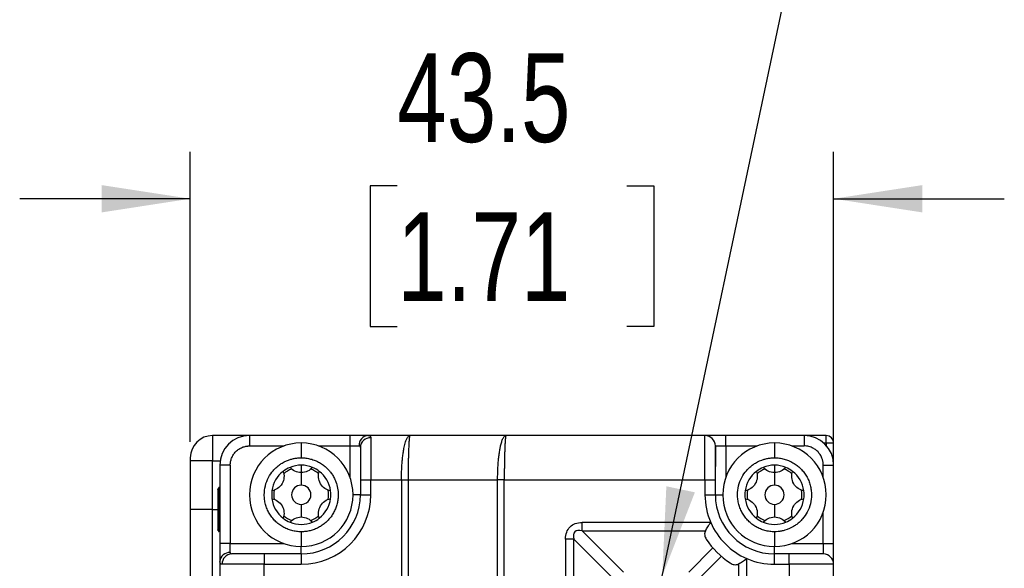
# Model space of a CAD drawing. Header units: millimetres. Extents: x 0 to 559, y 0 to 432.
# Tile 10 of 16: x 325 to 392, y 262 to 299. Entities that reach past the tile are written whole.
import ezdxf

# ---------------------------------------------------------------- set-up
doc = ezdxf.new("R2010")
doc.units = ezdxf.units.MM
doc.layers.add('DIMENSIONS', color=140, linetype='Continuous', lineweight=25)
doc.layers.add('TEXT', color=140, linetype='Continuous', lineweight=25)
doc.styles.add('SLDTEXTSTYLE0', font='TXT', dxfattribs={"width": 0.75})
doc.dimstyles.new('SLDDIMSTYLE3', dxfattribs={"dimtxt": 6, "dimasz": 6, "dimexe": 0, "dimexo": 0.0625, "dimgap": 1.5, "dimtad": 0, "dimtih": 1, "dimtoh": 1, "dimdec": 1, "dimrnd": 1e-09, "dimzin": 12, "dimdsep": 46, "dimtxsty": 'SLDTEXTSTYLE0', "dimsah": 1, "dimcen": 0.09, "dimadec": 0, "dimazin": 3, "dimtfac": 1, "dimtdec": 1, "dimtmove": 0, "dimatfit": 0, "dimfxl": 0, "dimfrac": 2, "dimtolj": 1, "dimtzin": 12, "dimarcsym": 0})
doc.dimstyles.new('SLDDIMSTYLE4', dxfattribs={"dimtxt": 0.18, "dimasz": 6, "dimexe": 0, "dimexo": 0.0625, "dimgap": 0, "dimtad": 0, "dimtih": 1, "dimtoh": 1, "dimdec": 0, "dimrnd": 1e-09, "dimzin": 0, "dimdsep": 46, "dimtxsty": 'Standard', "dimsah": 1, "dimcen": 0.09, "dimadec": 0, "dimazin": 0, "dimtfac": 6, "dimtdec": 0, "dimtofl": 0, "dimtmove": 0, "dimatfit": 3, "dimfxl": 0, "dimfrac": 2, "dimtolj": 1, "dimtzin": 0, "dimarcsym": 0})

# ---------------------------------------------------------------- blocks, each defined once
blk = doc.blocks.new('_D_10')
at = {"layer": 'DIMENSIONS'}
for p, q in [((336.899, 270.497), (336.899, 290.106)), ((380.399, 270.197), (380.399, 290.106)), ((350.891, 287.815), (349.063, 287.815)), ((349.063, 287.815), (349.063, 278.29)), ((366.408, 287.815), (368.236, 287.815)), ((368.236, 287.815), (368.236, 278.29)), ((336.899, 286.931), (325.361, 286.931)), ((380.399, 286.931), (391.938, 286.931)), ((349.063, 278.29), (350.891, 278.29)), ((368.236, 278.29), (366.408, 278.29))]:
    blk.add_line(p, q, dxfattribs=at)
for points in [[(336.899, 286.931), (330.899, 287.854), (330.899, 286.008)], [(380.399, 286.931), (386.399, 286.008), (386.399, 287.854)]]:
    blk.add_solid(points, dxfattribs=at)
at = {"layer": 'DIMENSIONS', "char_height": 6, "attachment_point": 1, "style": 'SLDTEXTSTYLE0'}
for s, insert in [('43.5', (350.891, 296.768)), ('1.71', (350.891, 286.024))]:
    blk.add_mtext(s, dxfattribs=dict(at, insert=insert))

msp = doc.modelspace()

# ---------------------------------------------------------------- linework, layer by layer
for p, q in [((338.399, 270.927), (338.399, 269.227)), ((340.899, 270.927), (338.399, 270.927)), ((340.899, 270.927), (340.899, 270.227)), ((347.699, 270.927), (340.899, 270.927)), ((344.399, 270.427), (344.399, 269.427)), ((347.699, 270.227), (347.699, 270.927)), ((348.912, 270.927), (347.699, 270.927)), ((351.744, 270.927), (348.912, 270.927)), ((349.099, 270.785), (349.099, 267.927)), ((358.241, 270.927), (351.744, 270.927)), ((371.699, 270.927), (358.241, 270.927)), ((372.109, 270.927), (371.699, 270.927)), ((371.699, 267.927), (371.699, 270.927)), ((372.512, 270.927), (372.109, 270.927)), ((373.099, 270.227), (373.099, 270.927)), ((378.399, 270.927), (373.099, 270.927)), ((376.399, 270.427), (376.399, 269.427)), ((379.899, 270.927), (378.399, 270.927)), ((378.399, 270.927), (378.399, 270.227)), ((379.722, 270.427), (379.899, 270.427)), ((379.899, 270.427), (379.899, 270.927)), ((379.899, 270.427), (380.399, 270.427)), ((379.899, 270.427), (379.899, 270.25)), ((380.399, 268.927), (380.399, 270.427)), ((340.899, 270.227), (343.233, 270.227)), ((345.565, 270.227), (347.699, 270.227)), ((347.699, 270.227), (348.305, 270.227)), ((347.699, 268.093), (347.699, 270.227)), ((348.399, 270.118), (348.399, 267.927)), ((372.399, 270.227), (373.099, 270.227)), ((372.399, 270.227), (372.399, 268.846)), ((373.099, 270.227), (373.099, 268.093)), ((373.099, 270.227), (375.233, 270.227)), ((377.565, 270.227), (378.399, 270.227)), ((338.399, 269.227), (336.899, 269.227)), ((336.899, 269.227), (336.899, 265.927)), ((338.399, 265.927), (338.399, 269.227)), ((338.399, 269.227), (338.922, 269.227)), ((339.599, 268.927), (338.899, 268.927)), ((338.899, 268.927), (338.899, 263.627)), ((339.599, 268.927), (339.599, 263.627)), ((344.399, 268.927), (344.399, 268.427)), ((344.399, 268.427), (344.399, 267.577)), ((376.399, 268.927), (376.399, 268.427)), ((376.399, 268.427), (376.399, 267.577)), ((379.699, 268.927), (380.399, 268.927)), ((379.699, 268.093), (379.699, 268.927)), ((380.399, 263.627), (380.399, 268.927)), ((348.399, 267.927), (349.099, 267.927)), ((348.399, 267.927), (348.399, 266.927)), ((349.099, 266.927), (349.099, 267.927)), ((349.099, 267.927), (351.174, 267.927)), ((351.174, 267.927), (351.174, 233.927)), ((351.174, 267.927), (351.624, 267.927)), ((351.624, 267.927), (351.624, 233.927)), ((351.624, 267.927), (357.677, 267.927)), ((357.677, 233.927), (357.677, 267.927)), ((358.127, 267.927), (357.677, 267.927)), ((358.127, 233.927), (358.127, 267.927)), ((358.127, 267.927), (371.699, 267.927)), ((371.699, 267.927), (371.699, 266.927)), ((371.699, 267.927), (372.399, 267.927)), ((372.399, 266.927), (372.399, 267.927)), ((338.763, 267.314), (338.763, 264.54)), ((338.793, 267.264), (338.793, 264.591)), ((348.399, 266.927), (347.899, 266.927)), ((348.399, 266.927), (349.099, 266.927)), ((371.699, 266.927), (372.399, 266.927)), ((372.399, 266.927), (372.899, 266.927)), ((338.399, 265.927), (336.899, 265.927)), ((336.899, 265.927), (336.899, 259.427)), ((338.399, 260.927), (338.399, 265.927)), ((338.399, 265.927), (338.763, 265.927)), ((344.399, 266.277), (344.399, 265.427)), ((376.399, 266.277), (376.399, 265.427)), ((379.699, 263.627), (379.699, 265.761)), ((372.087, 265.059), (363.399, 265.059)), ((363.399, 264.493), (363.399, 265.059)), ((363.399, 264.493), (371.73, 264.493)), ((366.187, 261.705), (363.399, 264.493)), ((376.399, 264.427), (376.399, 263.427)), ((362.268, 263.927), (362.268, 237.927)), ((362.834, 263.927), (362.268, 263.927)), ((362.834, 237.927), (362.834, 263.927)), ((362.834, 263.927), (365.621, 261.139)), ((339.599, 263.627), (338.899, 263.627)), ((338.899, 263.627), (338.899, 262.415)), ((339.599, 263.021), (339.599, 263.627)), ((339.599, 263.627), (343.233, 263.627)), ((344.399, 262.927), (344.399, 263.427)), ((372.238, 263.331), (370.611, 261.705)), ((376.399, 262.927), (376.399, 263.427)), ((377.565, 263.627), (379.699, 263.627)), ((379.699, 263.627), (379.699, 262.927)), ((379.699, 263.627), (380.399, 263.627)), ((380.399, 262.227), (380.399, 263.627)), ((338.899, 262.415), (338.899, 239.44)), ((341.899, 262.927), (339.708, 262.927)), ((341.899, 262.927), (341.899, 262.227)), ((344.399, 262.927), (341.899, 262.927)), ((344.399, 262.927), (344.399, 262.227)), ((372.803, 262.766), (371.177, 261.139)), ((374.531, 239.24), (374.531, 262.615)), ((376.399, 262.227), (376.399, 262.927)), ((377.399, 262.927), (376.399, 262.927)), ((377.399, 262.227), (377.399, 262.927)), ((341.899, 262.227), (339.042, 262.227)), ((341.899, 239.627), (341.899, 262.227)), ((341.899, 262.227), (344.399, 262.227)), ((373.965, 262.258), (373.965, 239.596)), ((376.399, 262.227), (377.399, 262.227)), ((377.399, 262.227), (377.399, 239.627)), ((380.399, 262.227), (377.399, 262.227)), ((380.399, 239.627), (380.399, 262.227))]:
    msp.add_line(p, q)
at = {"flags": 128}
msp.add_lwpolyline([(344.399, 264.427), (344.399, 264.232), (344.399, 264.044), (344.399, 263.872), (344.399, 263.72), (344.399, 263.596), (344.399, 263.503), (344.399, 263.446), (344.399, 263.427)], dxfattribs=at)
for centre, radius, start, end in [((338.399, 269.427), 1.5, 90, 180), ((340.899, 268.927), 2, 90, 180), ((344.399, 266.927), 3.5, 90, 270), ((344.399, 266.927), 3.5, 270, 90), ((348.962, 270.271), 0.658, 94.40195, 183.81126), ((349.083, 270.101), 0.684, 88.64205, 178.57441), ((371.699, 270.227), 0.7, 0, 90), ((376.399, 266.927), 3.5, 90, 270), ((376.399, 266.927), 3.5, 270, 90), ((378.399, 268.927), 2, 0, 90), ((379.899, 270.427), 0.5, 0, 90), ((344.399, 266.927), 2, 127.66835, 172.33165), ((344.399, 266.927), 2, 112.33165, 127.66835), ((344.399, 266.927), 1.85, 110.35301, 129.64699), ((344.399, 266.927), 2, 90, 112.33165), ((344.399, 266.927), 2, 67.66835, 90), ((344.399, 266.927), 1.85, 50.35301, 69.64699), ((344.399, 266.927), 2, 52.33165, 67.66835), ((344.399, 266.927), 2, 7.66835, 52.33165), ((376.399, 266.927), 2, 127.66835, 172.33165), ((376.399, 266.927), 2, 112.33165, 127.66835), ((376.399, 266.927), 1.85, 110.35301, 129.64699), ((376.399, 266.927), 2, 90, 112.33165), ((376.399, 266.927), 2, 67.66835, 90), ((376.399, 266.927), 1.85, 50.35301, 69.64699), ((376.399, 266.927), 2, 52.33165, 67.66835), ((376.399, 266.927), 2, 7.66835, 52.33165), ((338.844, 267.322), 0.0763, 130.65507, 187.08112), ((344.399, 266.927), 2, 172.33165, 187.66835), ((344.399, 266.927), 1.85, 170.35301, 189.64699), ((344.399, 266.927), 0.65, 90, 270), ((344.399, 266.927), 0.65, 270, 90), ((344.399, 266.927), 1.85, 350.35301, 9.64699), ((344.399, 266.927), 2, 352.33165, 7.66835), ((376.399, 266.927), 2, 172.33165, 187.66835), ((376.399, 266.927), 1.85, 170.35301, 189.64699), ((376.399, 266.927), 0.65, 90, 270), ((376.399, 266.927), 0.65, 270, 90), ((376.399, 266.927), 1.85, 350.35301, 9.64699), ((376.399, 266.927), 2, 352.33165, 7.66835), ((344.399, 266.927), 2, 187.66835, 232.33165), ((344.399, 266.927), 4.7, 270, 0), ((344.399, 266.927), 4, 270, 0), ((344.399, 266.927), 2, 307.66835, 352.33165), ((376.399, 266.927), 4.7, 180, 203.42702), ((376.399, 266.927), 4, 180, 270), ((376.399, 266.927), 2, 187.66835, 232.33165), ((376.399, 266.927), 2, 307.66835, 352.33165), ((344.399, 266.927), 2, 232.33165, 247.66835), ((344.399, 266.927), 1.85, 230.35301, 249.64699), ((344.399, 266.927), 2, 247.66835, 292.33165), ((344.399, 266.927), 1.85, 290.35301, 309.64699), ((344.399, 266.927), 2, 292.33165, 307.66835), ((376.399, 266.927), 4.7, 203.42702, 246.57298), ((376.399, 266.927), 2, 232.33165, 247.66835), ((376.399, 266.927), 1.85, 230.35301, 249.64699), ((376.399, 266.927), 2, 247.66835, 292.33165), ((376.399, 266.927), 1.85, 290.35301, 309.64699), ((376.399, 266.927), 2, 292.33165, 307.66835), ((338.844, 264.532), 0.0763, 172.91889, 229.34497), ((376.399, 266.927), 5.5, 213.05573, 236.94427), ((339.556, 262.364), 0.658, 86.18874, 175.59805), ((339.725, 262.243), 0.684, 91.42559, 181.35795), ((376.399, 266.927), 4.7, 246.57298, 270), ((379.699, 262.227), 0.7, 0, 90)]:
    msp.add_arc(centre, radius, start, end)
for points, knots in [([(348.912, 270.927), (348.929, 270.927), (348.963, 270.926), (349.005, 270.918), (349.039, 270.904), (349.066, 270.885), (349.085, 270.859), (349.097, 270.826), (349.099, 270.799), (349.099, 270.785)], [0, 0, 0, 0, 0.138892, 0.278224, 0.41854, 0.560371, 0.704233, 0.85062, 1, 1, 1, 1]), ([(351.174, 267.927), (351.174, 267.985), (351.175, 268.1), (351.178, 268.273), (351.183, 268.446), (351.19, 268.619), (351.199, 268.791), (351.209, 268.962), (351.222, 269.13), (351.237, 269.296), (351.254, 269.457), (351.273, 269.614), (351.293, 269.766), (351.316, 269.911), (351.358, 270.145), (351.428, 270.447), (351.508, 270.671), (351.575, 270.795), (351.623, 270.862), (351.68, 270.916), (351.722, 270.923), (351.744, 270.927)], [0, 0, 0, 0, 0.03621, 0.072746, 0.109613, 0.146816, 0.184358, 0.222244, 0.260478, 0.299064, 0.338006, 0.377308, 0.416974, 0.457006, 0.497409, 0.620755, 0.758036, 0.803504, 0.858988, 0.924488, 1, 1, 1, 1]), ([(351.744, 270.927), (351.741, 270.926), (351.737, 270.924), (351.73, 270.908), (351.723, 270.886), (351.718, 270.857), (351.712, 270.825), (351.708, 270.79), (351.704, 270.754), (351.693, 270.653), (351.677, 270.447), (351.661, 270.111), (351.65, 269.791), (351.641, 269.506), (351.635, 269.205), (351.63, 268.892), (351.626, 268.572), (351.624, 268.25), (351.624, 268.034), (351.624, 267.927)], [0, 0, 0, 0, 0.039023, 0.075543, 0.109557, 0.141068, 0.170074, 0.196575, 0.220572, 0.242064, 0.379344, 0.502722, 0.577436, 0.650884, 0.72309, 0.794079, 0.863875, 0.932506, 1, 1, 1, 1]), ([(357.677, 267.927), (357.677, 267.985), (357.678, 268.1), (357.681, 268.273), (357.685, 268.446), (357.692, 268.619), (357.701, 268.791), (357.711, 268.962), (357.724, 269.13), (357.739, 269.295), (357.756, 269.457), (357.774, 269.614), (357.795, 269.766), (357.818, 269.911), (357.842, 270.049), (357.869, 270.183), (357.898, 270.314), (357.933, 270.444), (357.972, 270.568), (358.016, 270.684), (358.065, 270.784), (358.12, 270.862), (358.179, 270.917), (358.22, 270.924), (358.241, 270.927)], [0, 0, 0, 0, 0.036506, 0.073337, 0.110492, 0.147972, 0.185777, 0.223907, 0.262362, 0.301143, 0.34025, 0.379682, 0.41944, 0.459524, 0.499934, 0.539723, 0.583456, 0.631133, 0.682754, 0.738319, 0.797826, 0.861276, 0.928667, 1, 1, 1, 1]), ([(358.241, 270.927), (358.239, 270.926), (358.234, 270.924), (358.228, 270.908), (358.221, 270.883), (358.215, 270.85), (358.21, 270.81), (358.204, 270.763), (358.199, 270.71), (358.194, 270.653), (358.189, 270.592), (358.185, 270.528), (358.18, 270.462), (358.176, 270.394), (358.173, 270.325), (358.169, 270.255), (358.166, 270.186), (358.163, 270.117), (358.158, 269.99), (358.151, 269.791), (358.144, 269.506), (358.138, 269.205), (358.133, 268.892), (358.13, 268.572), (358.128, 268.25), (358.127, 268.034), (358.127, 267.927)], [0, 0, 0, 0, 0.0382697, 0.0754338, 0.1114924, 0.1464455, 0.1802929, 0.2130348, 0.244671, 0.2752016, 0.3046266, 0.3329458, 0.3601595, 0.3862674, 0.4112696, 0.4351662, 0.4579571, 0.4796423, 0.5002218, 0.5749802, 0.6486165, 0.7211316, 0.7925265, 0.8628022, 0.9319596, 1, 1, 1, 1]), ([(373.099, 270.927), (373.064, 270.927), (372.994, 270.927), (372.889, 270.927), (372.785, 270.927), (372.683, 270.927), (372.572, 270.927), (372.453, 270.927), (372.329, 270.927), (372.214, 270.927), (372.089, 270.927), (371.962, 270.927), (371.847, 270.927), (371.763, 270.927), (371.709, 270.927), (371.703, 270.927), (371.699, 270.927)], [0, 0, 0, 0, 0.048015, 0.09603, 0.144045, 0.19206, 0.240075, 0.305034, 0.369999, 0.434712, 0.500173, 0.600136, 0.700103, 0.80007, 0.900037, 1, 1, 1, 1]), ([(339.599, 268.927), (339.6, 268.954), (339.601, 269.009), (339.609, 269.09), (339.63, 269.225), (339.673, 269.373), (339.744, 269.528), (339.833, 269.681), (339.946, 269.819), (340.077, 269.937), (340.22, 270.042), (340.412, 270.141), (340.615, 270.201), (340.762, 270.221), (340.843, 270.227), (340.884, 270.227), (340.899, 270.227)], [0, 0, 0, 0, 0.040048, 0.080098, 0.12015, 0.240011, 0.305495, 0.370225, 0.500005, 0.565489, 0.63022, 0.76, 0.879993, 0.939736, 0.977798, 1, 1, 1, 1]), ([(372.399, 267.927), (372.399, 267.975), (372.399, 268.072), (372.399, 268.216), (372.399, 268.358), (372.399, 268.499), (372.399, 268.638), (372.399, 268.803), (372.399, 268.989), (372.399, 269.192), (372.399, 269.382), (372.399, 269.556), (372.399, 269.714), (372.399, 269.9), (372.399, 270.075), (372.399, 270.18), (372.399, 270.217), (372.399, 270.226), (372.399, 270.227), (372.399, 270.227)], [0, 0, 0, 0, 0.040012, 0.080024, 0.120037, 0.160049, 0.200061, 0.240073, 0.305051, 0.370035, 0.435102, 0.500161, 0.56547, 0.630127, 0.760073, 0.879924, 0.939674, 0.976991, 1, 1, 1, 1]), ([(379.699, 268.927), (379.699, 268.96), (379.697, 269.025), (379.686, 269.123), (379.668, 269.219), (379.642, 269.313), (379.591, 269.458), (379.494, 269.646), (379.325, 269.852), (379.118, 270.022), (378.911, 270.129), (378.724, 270.19), (378.563, 270.221), (378.454, 270.225), (378.399, 270.227)], [0, 0, 0, 0, 0.04827, 0.096148, 0.143909, 0.19183, 0.240185, 0.369984, 0.500048, 0.629847, 0.75991, 0.840095, 0.919696, 1, 1, 1, 1]), ([(336.899, 269.427), (336.899, 269.426), (336.899, 269.425), (336.899, 269.413), (336.899, 269.395), (336.899, 269.369), (336.899, 269.339), (336.899, 269.305), (336.899, 269.267), (336.899, 269.24), (336.899, 269.227)], [0, 0, 0, 0, 0.124851, 0.249701, 0.374552, 0.499403, 0.62391, 0.748656, 0.874427, 1, 1, 1, 1]), ([(344.399, 264.427), (344.345, 264.428), (344.236, 264.43), (344.073, 264.447), (343.911, 264.473), (343.752, 264.511), (343.595, 264.558), (343.442, 264.616), (343.293, 264.683), (343.148, 264.761), (343.009, 264.847), (342.876, 264.942), (342.75, 265.046), (342.63, 265.158), (342.518, 265.278), (342.414, 265.404), (342.319, 265.537), (342.233, 265.676), (342.155, 265.821), (342.088, 265.97), (342.03, 266.123), (341.983, 266.28), (341.946, 266.439), (341.919, 266.601), (341.903, 266.764), (341.893, 267.076), (341.949, 267.54), (342.163, 268.095), (342.434, 268.492), (342.686, 268.756), (342.89, 268.925), (343.213, 269.144), (343.564, 269.299), (343.928, 269.386), (344.163, 269.421), (344.32, 269.425), (344.399, 269.427)], [0, 0, 0, 0, 0.020849, 0.041697, 0.062546, 0.083394, 0.104243, 0.125091, 0.14594, 0.166788, 0.187637, 0.208485, 0.229334, 0.250182, 0.271031, 0.29188, 0.312728, 0.333577, 0.354425, 0.375274, 0.396122, 0.416971, 0.437819, 0.458668, 0.479516, 0.500365, 0.57822, 0.656075, 0.725581, 0.760426, 0.795265, 0.8267, 0.909616, 0.939744, 0.969872, 1, 1, 1, 1]), ([(344.399, 269.427), (344.453, 269.426), (344.56, 269.424), (344.72, 269.408), (344.879, 269.382), (345.036, 269.346), (345.19, 269.3), (345.341, 269.245), (345.488, 269.179), (345.631, 269.105), (345.769, 269.021), (345.931, 268.907), (346.112, 268.755), (346.302, 268.558), (346.469, 268.341), (346.619, 268.09), (346.825, 267.636), (346.917, 267.123), (346.887, 266.625), (346.833, 266.327), (346.743, 266.038), (346.618, 265.762), (346.462, 265.503), (346.275, 265.265), (346.061, 265.051), (345.823, 264.865), (345.564, 264.708), (345.288, 264.584), (344.999, 264.494), (344.701, 264.438), (344.5, 264.431), (344.399, 264.427)], [0, 0, 0, 0, 0.0205, 0.041, 0.061501, 0.082001, 0.102501, 0.123001, 0.143501, 0.164002, 0.184502, 0.205002, 0.239807, 0.274616, 0.309464, 0.344306, 0.386315, 0.499777, 0.538254, 0.576732, 0.615211, 0.65369, 0.692169, 0.730649, 0.769129, 0.807608, 0.846088, 0.884567, 0.923045, 0.961523, 1, 1, 1, 1]), ([(376.399, 264.427), (376.345, 264.428), (376.236, 264.43), (376.073, 264.447), (375.911, 264.473), (375.752, 264.511), (375.595, 264.558), (375.442, 264.616), (375.293, 264.683), (375.148, 264.761), (375.009, 264.847), (374.876, 264.942), (374.75, 265.046), (374.63, 265.158), (374.518, 265.278), (374.414, 265.404), (374.319, 265.537), (374.233, 265.676), (374.155, 265.821), (374.088, 265.97), (374.03, 266.123), (373.983, 266.28), (373.946, 266.439), (373.919, 266.601), (373.903, 266.764), (373.893, 267.076), (373.949, 267.54), (374.163, 268.095), (374.434, 268.492), (374.686, 268.756), (374.89, 268.925), (375.213, 269.144), (375.564, 269.299), (375.928, 269.386), (376.163, 269.421), (376.32, 269.425), (376.399, 269.427)], [0, 0, 0, 0, 0.020849, 0.041697, 0.062546, 0.083394, 0.104243, 0.125091, 0.14594, 0.166788, 0.187637, 0.208485, 0.229334, 0.250182, 0.271031, 0.29188, 0.312728, 0.333577, 0.354425, 0.375274, 0.396122, 0.416971, 0.437819, 0.458668, 0.479516, 0.500365, 0.57822, 0.656075, 0.725581, 0.760426, 0.795265, 0.8267, 0.909616, 0.939744, 0.969872, 1, 1, 1, 1]), ([(376.399, 269.427), (376.454, 269.426), (376.563, 269.424), (376.726, 269.407), (376.887, 269.381), (377.047, 269.344), (377.203, 269.296), (377.357, 269.238), (377.506, 269.171), (377.65, 269.094), (377.789, 269.007), (377.922, 268.912), (378.049, 268.808), (378.168, 268.696), (378.28, 268.577), (378.384, 268.45), (378.479, 268.317), (378.566, 268.178), (378.643, 268.034), (378.711, 267.885), (378.768, 267.731), (378.816, 267.575), (378.853, 267.415), (378.88, 267.254), (378.896, 267.091), (378.906, 266.778), (378.849, 266.315), (378.635, 265.76), (378.365, 265.362), (378.113, 265.098), (377.909, 264.929), (377.585, 264.71), (377.235, 264.556), (376.87, 264.468), (376.636, 264.434), (376.478, 264.429), (376.399, 264.427)], [0, 0, 0, 0, 0.020849, 0.041697, 0.062546, 0.083394, 0.104243, 0.125091, 0.14594, 0.166788, 0.187637, 0.208485, 0.229334, 0.250182, 0.271031, 0.29188, 0.312728, 0.333577, 0.354425, 0.375274, 0.396122, 0.416971, 0.437819, 0.458668, 0.479516, 0.500365, 0.57822, 0.656075, 0.725581, 0.760426, 0.795265, 0.8267, 0.909616, 0.939744, 0.969872, 1, 1, 1, 1]), ([(343.177, 268.51), (343.223, 268.381), (343.242, 268.242), (343.22, 267.956), (343.176, 267.809), (343.026, 267.548), (342.92, 267.435), (342.684, 267.272), (342.552, 267.219), (342.417, 267.194)], [0, 0, 0, 0, 0.25, 0.25, 0.5, 0.5, 0.75, 0.75, 1, 1, 1, 1]), ([(344.399, 268.427), (344.247, 268.427), (344.099, 268.463), (343.84, 268.586), (343.729, 268.673), (343.639, 268.777)], [0, 0, 0, 0, 0.5, 0.5, 1, 1, 1, 1]), ([(345.159, 268.777), (345.07, 268.673), (344.959, 268.586), (344.7, 268.463), (344.552, 268.427), (344.399, 268.427)], [0, 0, 0, 0, 0.5, 0.5, 1, 1, 1, 1]), ([(346.381, 267.194), (346.246, 267.219), (346.116, 267.272), (345.88, 267.434), (345.775, 267.545), (345.624, 267.806), (345.579, 267.954), (345.556, 268.24), (345.576, 268.381), (345.621, 268.51)], [0, 0, 0, 0, 0.25, 0.25, 0.5, 0.5, 0.75, 0.75, 1, 1, 1, 1]), ([(375.177, 268.51), (375.223, 268.381), (375.242, 268.242), (375.22, 267.956), (375.176, 267.809), (375.026, 267.548), (374.92, 267.435), (374.684, 267.272), (374.552, 267.219), (374.417, 267.194)], [0, 0, 0, 0, 0.25, 0.25, 0.5, 0.5, 0.75, 0.75, 1, 1, 1, 1]), ([(376.399, 268.427), (376.247, 268.427), (376.099, 268.463), (375.84, 268.586), (375.729, 268.673), (375.639, 268.777)], [0, 0, 0, 0, 0.5, 0.5, 1, 1, 1, 1]), ([(377.159, 268.777), (377.07, 268.673), (376.959, 268.586), (376.7, 268.463), (376.552, 268.427), (376.399, 268.427)], [0, 0, 0, 0, 0.5, 0.5, 1, 1, 1, 1]), ([(378.381, 267.194), (378.246, 267.219), (378.116, 267.272), (377.88, 267.434), (377.775, 267.545), (377.624, 267.806), (377.579, 267.954), (377.556, 268.24), (377.576, 268.381), (377.621, 268.51)], [0, 0, 0, 0, 0.25, 0.25, 0.5, 0.5, 0.75, 0.75, 1, 1, 1, 1]), ([(338.848, 267.421), (338.837, 267.418), (338.816, 267.41), (338.801, 267.39), (338.794, 267.38)], [0, 0, 0, 0, 0.5402597, 1, 1, 1, 1]), ([(342.417, 266.66), (342.552, 266.635), (342.682, 266.582), (342.919, 266.42), (343.024, 266.309), (343.175, 266.049), (343.22, 265.9), (343.242, 265.614), (343.223, 265.474), (343.177, 265.344)], [0, 0, 0, 0, 0.25, 0.25, 0.5, 0.5, 0.75, 0.75, 1, 1, 1, 1]), ([(345.621, 265.344), (345.576, 265.473), (345.556, 265.613), (345.579, 265.898), (345.622, 266.045), (345.772, 266.306), (345.879, 266.419), (346.115, 266.582), (346.246, 266.635), (346.381, 266.66)], [0, 0, 0, 0, 0.25, 0.25, 0.5, 0.5, 0.75, 0.75, 1, 1, 1, 1]), ([(374.417, 266.66), (374.552, 266.635), (374.682, 266.582), (374.919, 266.42), (375.024, 266.309), (375.175, 266.049), (375.22, 265.9), (375.242, 265.614), (375.223, 265.474), (375.177, 265.344)], [0, 0, 0, 0, 0.25, 0.25, 0.5, 0.5, 0.75, 0.75, 1, 1, 1, 1]), ([(377.621, 265.344), (377.576, 265.473), (377.556, 265.613), (377.579, 265.898), (377.622, 266.045), (377.772, 266.306), (377.879, 266.419), (378.115, 266.582), (378.246, 266.635), (378.381, 266.66)], [0, 0, 0, 0, 0.25, 0.25, 0.5, 0.5, 0.75, 0.75, 1, 1, 1, 1]), ([(343.639, 265.077), (343.729, 265.182), (343.839, 265.268), (344.098, 265.391), (344.247, 265.427), (344.399, 265.427)], [0, 0, 0, 0, 0.5, 0.5, 1, 1, 1, 1]), ([(344.399, 265.427), (344.552, 265.427), (344.7, 265.392), (344.959, 265.268), (345.07, 265.182), (345.159, 265.077)], [0, 0, 0, 0, 0.5, 0.5, 1, 1, 1, 1]), ([(362.268, 263.927), (362.268, 264.27), (362.374, 264.558), (362.769, 264.953), (363.057, 265.059), (363.399, 265.059)], [0, 0, 0, 0, 0.5, 0.5, 1, 1, 1, 1]), ([(371.73, 264.493), (371.778, 264.572), (371.834, 264.662), (371.955, 264.856), (372.021, 264.958), (372.087, 265.059)], [0, 0, 0, 0, 0.5, 0.5, 1, 1, 1, 1]), ([(375.639, 265.077), (375.729, 265.182), (375.839, 265.268), (376.098, 265.391), (376.247, 265.427), (376.399, 265.427)], [0, 0, 0, 0, 0.5, 0.5, 1, 1, 1, 1]), ([(376.399, 265.427), (376.552, 265.427), (376.7, 265.392), (376.959, 265.268), (377.07, 265.182), (377.159, 265.077)], [0, 0, 0, 0, 0.5, 0.5, 1, 1, 1, 1]), ([(338.768, 264.541), (338.767, 264.543), (338.764, 264.547), (338.762, 264.556), (338.766, 264.57), (338.783, 264.583), (338.793, 264.591)], [0, 0, 0, 0, 0.139635, 0.286829, 0.545617, 1, 1, 1, 1]), ([(338.793, 264.591), (338.804, 264.582), (338.825, 264.565), (338.853, 264.532), (338.878, 264.496), (338.892, 264.467), (338.899, 264.453)], [0, 0, 0, 0, 0.267166, 0.520624, 0.763662, 1, 1, 1, 1]), ([(338.794, 264.474), (338.798, 264.468), (338.808, 264.454), (338.826, 264.44), (338.84, 264.435), (338.848, 264.433)], [0, 0, 0, 0, 0.2973108, 0.6311081, 1, 1, 1, 1]), ([(363.399, 264.493), (363.171, 264.55), (362.996, 264.527), (362.799, 264.33), (362.776, 264.156), (362.834, 263.927)], [0, 0, 0, 0, 0.5, 0.5, 1, 1, 1, 1]), ([(371.73, 264.493), (371.675, 264.402), (371.663, 264.303), (371.691, 264.111), (371.732, 264.016), (371.789, 263.927)], [0, 0, 0, 0, 0.5, 0.5, 1, 1, 1, 1]), ([(380.399, 262.227), (380.399, 262.228), (380.399, 262.229), (380.399, 262.242), (380.399, 262.261), (380.399, 262.289), (380.399, 262.328), (380.399, 262.383), (380.399, 262.454), (380.399, 262.539), (380.399, 262.652), (380.399, 262.801), (380.399, 262.989), (380.399, 263.193), (380.399, 263.407), (380.399, 263.554), (380.399, 263.627)], [0, 0, 0, 0, 0.048015, 0.09603, 0.144045, 0.19206, 0.240075, 0.305034, 0.369999, 0.434712, 0.500173, 0.600136, 0.700103, 0.80007, 0.900037, 1, 1, 1, 1]), ([(339.042, 262.227), (339.028, 262.228), (339, 262.229), (338.968, 262.241), (338.942, 262.26), (338.922, 262.287), (338.909, 262.322), (338.901, 262.363), (338.9, 262.398), (338.899, 262.415)], [0, 0, 0, 0, 0.14938, 0.295767, 0.439629, 0.58146, 0.721776, 0.861108, 1, 1, 1, 1]), ([(373.399, 262.317), (373.488, 262.26), (373.581, 262.22), (373.775, 262.191), (373.875, 262.203), (373.965, 262.258)], [0, 0, 0, 0, 0.5, 0.5, 1, 1, 1, 1]), ([(373.965, 262.258), (374.044, 262.306), (374.135, 262.362), (374.328, 262.483), (374.43, 262.549), (374.531, 262.615)], [0, 0, 0, 0, 0.5, 0.5, 1, 1, 1, 1]), ([(379.699, 262.927), (379.698, 262.927), (379.697, 262.927), (379.683, 262.927), (379.66, 262.927), (379.628, 262.927), (379.588, 262.927), (379.529, 262.927), (379.444, 262.927), (379.326, 262.927), (379.187, 262.927), (379.028, 262.927), (378.854, 262.927), (378.601, 262.927), (378.262, 262.927), (377.903, 262.927), (377.644, 262.927), (377.5, 262.927), (377.427, 262.927), (377.399, 262.927)], [0, 0, 0, 0, 0.040012, 0.080024, 0.120037, 0.160049, 0.200061, 0.240073, 0.305051, 0.370035, 0.435102, 0.500161, 0.56547, 0.630127, 0.760073, 0.879924, 0.939674, 0.976991, 1, 1, 1, 1])]:
    msp.add_open_spline(points, degree=3, knots=knots)
for points in [[(348.399, 270.118), (348.399, 270.194), (348.367, 270.227), (348.305, 270.227)], [(338.793, 267.264), (338.766, 267.281), (338.756, 267.299), (338.768, 267.313)], [(338.794, 267.38), (338.784, 267.364), (338.779, 267.343), (338.779, 267.323)], [(338.779, 267.323), (338.779, 267.302), (338.784, 267.282), (338.793, 267.264)], [(338.793, 267.264), (338.837, 267.297), (338.873, 267.345), (338.899, 267.402)], [(338.783, 264.527), (338.778, 264.527), (338.773, 264.531), (338.768, 264.541)], [(338.793, 264.591), (338.776, 264.554), (338.774, 264.507), (338.794, 264.474)], [(339.599, 263.021), (339.599, 262.959), (339.632, 262.927), (339.708, 262.927)]]:
    msp.add_open_spline(points, degree=3)

# ---------------------------------------------------------------- dimensions: what is measured, and where the dimension line sits
at = {"layer": 'DIMENSIONS'}
dim = msp.add_linear_dim(base=(380.399, 286.931), p1=(336.899, 269.227), p2=(380.399, 268.927), dimstyle='SLDDIMSTYLE3', dxfattribs=at)
dim.commit()
dim.dimension.update_dxf_attribs({"geometry": '_D_10', "text_midpoint": (358.649, 286.931), "dimtype": 160})

# ---------------------------------------------------------------- leaders
at = {"layer": 'TEXT'}
msp.add_leader([(368.809, 261.427), (379.293, 310.972), (385.643, 310.972)], dimstyle='SLDDIMSTYLE4', dxfattribs=at)

doc.saveas('drawing.dxf')
